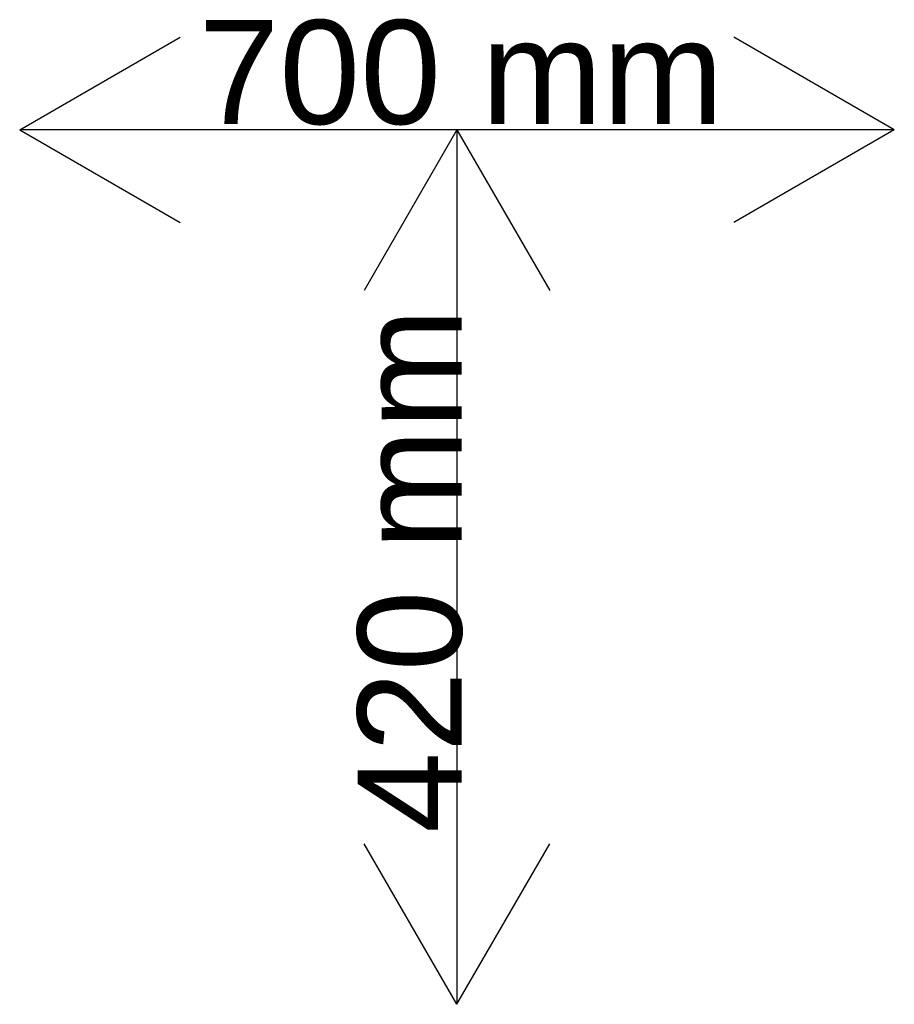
# Model space of a CAD drawing. Header units: millimetres. Extents: x -1485 to -1149, y 9 to 387.
import ezdxf

# ---------------------------------------------------------------- set-up
doc = ezdxf.new("R2010")
doc.units = ezdxf.units.MM
doc.header["$MEASUREMENT"] = 0
doc.layers.add('Standard', color=7, linetype='Continuous', true_color=0x000000)

msp = doc.modelspace()

# ---------------------------------------------------------------- linework, layer by layer
at = {"layer": 'Standard'}
for p, q in [((-1485.05, 344.94), (-1423.34, 380.56)), ((-1148.85, 344.94), (-1210.56, 380.56)), ((-1148.85, 344.94), (-1485.05, 344.94)), ((-1485.05, 344.94), (-1423.34, 309.31)), ((-1316.95, 344.94), (-1352.58, 283.23)), ((-1316.95, 344.94), (-1281.32, 283.23)), ((-1316.95, 344.94), (-1316.95, 8.74)), ((-1148.85, 344.94), (-1210.56, 309.31)), ((-1316.95, 8.74), (-1352.58, 70.45)), ((-1316.95, 8.74), (-1281.32, 70.45))]:
    msp.add_line(p, q, dxfattribs=at)

# ---------------------------------------------------------------- texts
at = {"layer": 'Standard', "insert": (-1416.31, 346.62), "char_height": 40, "width": 234.4578, "attachment_point": 7, "line_spacing_factor": 0.963855}
msp.add_mtext('\\fArial;700 mm', dxfattribs=at)
at = {"layer": 'Standard', "insert": (-1314.62, 74.62), "char_height": 40, "width": 236.3855, "attachment_point": 7, "rotation": 90, "line_spacing_factor": 0.963855}
msp.add_mtext('\\fArial;420 mm', dxfattribs=at)

doc.saveas('drawing.dxf')
